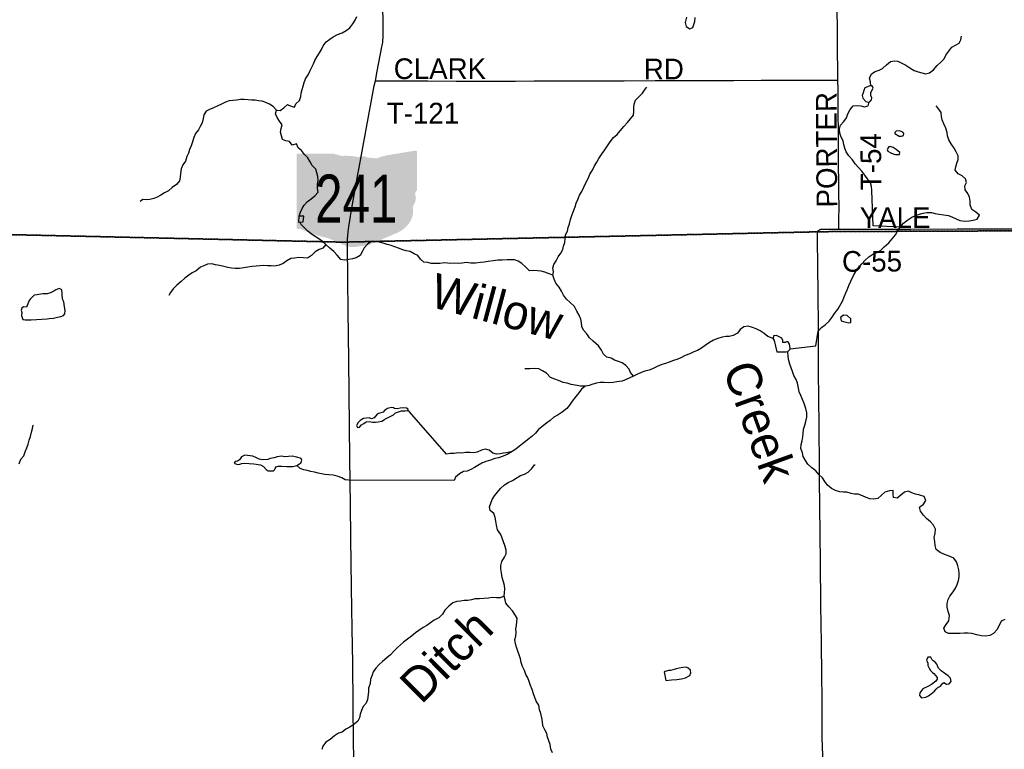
# Model space of a CAD drawing. Header units: feet. Extents: x 2113747 to 29971100, y 960708 to 6252803.
# Tile 31 of 256: x 2336734 to 2350991, y 1111036 to 1121601. Entities that reach past the tile are written whole.
import ezdxf
from ezdxf.enums import TextEntityAlignment as Align

# ---------------------------------------------------------------- set-up
doc = ezdxf.new("R2010")
doc.units = ezdxf.units.FT
doc.header["$MEASUREMENT"] = 0
doc.linetypes.add('OhDOT_USTN3', pattern=[0.22, 0.165, -0.055])
for name, color, linetype in [('0_Xref', 7, 'Continuous'), ('GM_X_County_Road', 3, 'Continuous'), ('GM_X_County_Road_Text', 3, 'Continuous'), ('GM_X_Minor_Lake', 5, 'Continuous'), ('GM_X_Minor_River', 5, 'Continuous'), ('GM_X_Minor_River_Text', 5, 'Continuous'), ('GM_X_State_Location', 251, 'Continuous'), ('GM_X_State_Route', 1, 'Continuous'), ('GM_X_State_Shield', 7, 'Continuous'), ('GM_X_Township', 7, 'OhDOT_USTN3'), ('GM_X_Township_Road', 4, 'Continuous'), ('GM_X_Township_Road_Text', 4, 'Continuous')]:
    doc.layers.add(name, color=color, linetype=linetype)
doc.styles.add('Styledgn030', font='dgn030.shx')
doc.styles.add('Styledgn031', font='dgn031.shx')

# ---------------------------------------------------------------- blocks, each defined once
blk = doc.blocks.new('M1-H5_310')
at = {"layer": 'GM_X_State_Shield', "linetype": 'Continuous', "true_color": 0x1e0000}
h = blk.add_hatch(color=18, dxfattribs=at)
edge = h.paths.add_edge_path(flags=0)
edge.add_line((889, 90), (889, 642))
edge.add_line((889, 642), (889, 643))
edge.add_ellipse((870, 645), major_axis=(19.4, 0), ratio=0.8, start_angle=351.8621, end_angle=457.738)
edge.add_line((868, 660), (868, 660))
edge.add_ellipse((270, 2057), major_axis=(1845, 0), ratio=0.8, start_angle=635.8445, end_angle=648.9065, ccw=False)
edge.add_line((457, 588), (457, 588))
edge.add_ellipse((505, 294), major_axis=(371, 0), ratio=0.8, start_angle=97.3462, end_angle=120.7689)
edge.add_line((315, 549), (315, 549))
edge.add_ellipse((256, 651), major_axis=(141, 0), ratio=0.8, start_angle=593.8562, end_angle=654.8282, ccw=False)
edge.add_line((173, 560), (173, 560))
edge.add_ellipse((104, 484), major_axis=(117, 0), ratio=0.8, start_angle=54.4667, end_angle=119.1411)
edge.add_line((47, 566), (47, 566))
edge.add_ellipse((22, 606), major_axis=(56.4, 0), ratio=0.8, start_angle=579.7921, end_angle=657.1024, ccw=False)
edge.add_line((-22, 577), (-22, 577))
edge.add_ellipse((-138, 23), major_axis=(702, 0), ratio=0.8, start_angle=80.4867, end_angle=94.9883)
edge.add_line((-199, 583), (-199, 583))
edge.add_ellipse((-203, 739), major_axis=(196, 0), ratio=0.8, start_angle=591.6195, end_angle=631.1119, ccw=False)
edge.add_line((-324, 616), (-324, 616))
edge.add_line((-324, 616), (-834, 616))
edge.add_line((-834, 616), (-834, 616))
edge.add_ellipse((-831, 600), major_axis=(20.2, 0), ratio=0.8, start_angle=98.1301, end_angle=188.1301)
edge.add_line((-851, 598), (-851, 598))
edge.add_line((-851, 598), (-851, -459))
edge.add_line((-851, -459), (-851, -459))
edge.add_ellipse((-831, -461), major_axis=(20.3, 0), ratio=0.8, start_angle=171.9584, end_angle=258.3066)
edge.add_line((-835, -477), (-835, -477))
edge.add_ellipse((-828, -353), major_axis=(155, 0), ratio=0.8, start_angle=267.339, end_angle=280.6039)
edge.add_line((-799, -475), (-799, -475))
edge.add_ellipse((-796, -520), major_axis=(56, 0), ratio=0.8, start_angle=389.7484, end_angle=453.2717, ccw=False)
edge.add_line((-747, -497), (-747, -497))
edge.add_ellipse((-89, 430), major_axis=(1333, 0), ratio=0.8, start_angle=240.4129, end_angle=257.1985)
edge.add_line((-384, -610), (-384, -610))
edge.add_ellipse((-487, -933), major_axis=(417, 0), ratio=0.8, start_angle=407.1842, end_angle=435.836, ccw=False)
edge.add_line((-203, -689), (-203, -689))
edge.add_ellipse((-36, -525), major_axis=(265, 0), ratio=0.8, start_angle=230.7004, end_angle=286.2918)
edge.add_line((39, -728), (39, -728))
edge.add_ellipse((117, -890), major_axis=(217, 0), ratio=0.8, start_angle=445.6951, end_angle=471.2099, ccw=False)
edge.add_line((134, -717), (134, -717))
edge.add_ellipse((137, -604), major_axis=(141, 0), ratio=0.8, start_angle=268.777, end_angle=315.5493)
edge.add_line((237, -683), (237, -683))
edge.add_ellipse((264, -706), major_axis=(39.7, 0), ratio=0.8, start_angle=425.7517, end_angle=492.6484, ccw=False)
edge.add_line((280, -677), (280, -677))
edge.add_ellipse((247, -561), major_axis=(149, 0), ratio=0.8, start_angle=282.8732, end_angle=323.2771)
edge.add_line((367, -632), (367, -632))
edge.add_ellipse((568, -755), major_axis=(253, 0), ratio=0.8, start_angle=454.4031, end_angle=502.5768, ccw=False)
edge.add_line((548, -554), (548, -554))
edge.add_ellipse((373, -212), major_axis=(462, 0), ratio=0.8, start_angle=292.3089, end_angle=368.9858)
edge.add_line((829, -154), (829, -154))
edge.add_ellipse((959, -142), major_axis=(131, 0), ratio=0.8, start_angle=496.8065, end_angle=546.9296, ccw=False)
edge.add_line((863, -70), (863, -70))
edge.add_ellipse((694, -21), major_axis=(180, 0), ratio=0.8, start_angle=340.033, end_angle=383.6496)
edge.add_line((859, 37), (859, 37))
edge.add_ellipse((885, 49), major_axis=(30, 0), ratio=0.8, start_angle=467.944, end_angle=570.337, ccw=False)
edge.add_line((876, 72), (876, 72))
edge.add_ellipse((869, 88), major_axis=(20.7, 0), ratio=0.8, start_angle=289.6038, end_angle=367.7341)
edge.add_line((889, 90), (889, 90))
edge.add_line((889, 90), (889, 90))
at = {"layer": 'GM_X_State_Shield', "color": 9, "linetype": 'Continuous', "lineweight": 13, "style": 'Styledgn030', "width": 0.767998}
blk.add_text('241', height=696.1, dxfattribs=at).set_placement((11, -384), align=Align.CENTER)
blk = doc.blocks.new('POR')
at = {"layer": 'GM_X_County_Road', "flags": 128}
for points in [[(2348366, 1110816), (2348356, 1111207), (2348353, 1111761), (2348348, 1112109), (2348344, 1112578), (2348335, 1113116), (2348328, 1113762), (2348323, 1114133), (2348318, 1114580), (2348317, 1114914), (2348314, 1115183), (2348310, 1115656), (2348306, 1116181), (2348303, 1116450), (2348301, 1116906), (2348299, 1117156), (2348295, 1117635), (2348290, 1118039), (2348287, 1118413), (2348288, 1118508), (2348288, 1118516), (2348290, 1118523), (2348291, 1118529), (2348293, 1118534), (2348295, 1118539), (2348297, 1118542), (2348300, 1118546), (2348303, 1118549), (2348309, 1118554)], [(2348309, 1118554), (2348315, 1118557), (2348321, 1118561), (2348329, 1118564), (2348336, 1118566), (2348344, 1118567), (2348358, 1118569), (2348373, 1118569), (2348409, 1118569), (2348579, 1118569), (2348596, 1118569)], [(2348596, 1118569), (2348960, 1118566), (2349636, 1118567), (2350311, 1118571), (2351094, 1118574), (2351966, 1118575), (2352534, 1118581), (2352977, 1118580), (2353711, 1118582), (2353959, 1118582), (2354487, 1118585), (2354874, 1118586), (2354978, 1118586)]]:
    blk.add_lwpolyline(points, dxfattribs=at)
at = {"layer": 'GM_X_Minor_Lake'}
for p, q in [((2349073, 1120472), (2349058, 1120506)), ((2349406, 1119951), (2349471, 1119914)), ((2349318, 1119759), (2349301, 1119733)), ((2340776, 1118756), (2340772, 1118667)), ((2336899, 1117255), (2337133, 1117270)), ((2348699, 1117219), (2348738, 1117212)), ((2342020, 1115816), (2342147, 1115879)), ((2340679, 1115281), (2340573, 1115272)), ((2346064, 1112160), (2346091, 1112032)), ((2349932, 1111840), (2349980, 1111876))]:
    blk.add_line(p, q, dxfattribs=at)
at = {"layer": 'GM_X_Minor_Lake', "flags": 128}
for points in [[(2346389, 1121637), (2346372, 1121563), (2346386, 1121501), (2346437, 1121471), (2346483, 1121488), (2346509, 1121574), (2346513, 1121631)], [(2349058, 1120506), (2349058, 1120544), (2349069, 1120566), (2349092, 1120611), (2349080, 1120643), (2349042, 1120644), (2349008, 1120631), (2348972, 1120613), (2348957, 1120576), (2348947, 1120542), (2348934, 1120503), (2348941, 1120467), (2348988, 1120416), (2349020, 1120409), (2349044, 1120411), (2349060, 1120432), (2349066, 1120442), (2349073, 1120472)], [(2349471, 1119914), (2349503, 1119913), (2349531, 1119923), (2349538, 1119951), (2349522, 1119975), (2349473, 1119992), (2349425, 1119989), (2349406, 1119969), (2349406, 1119951)], [(2349301, 1119733), (2349294, 1119720), (2349303, 1119698), (2349339, 1119677), (2349392, 1119656), (2349414, 1119650), (2349476, 1119651), (2349477, 1119679), (2349427, 1119720), (2349384, 1119750), (2349337, 1119767), (2349318, 1119759)], [(2340772, 1118667), (2340839, 1118674), (2340846, 1118755), (2340776, 1118756)], [(2337133, 1117270), (2337163, 1117273), (2337225, 1117278), (2337279, 1117292), (2337330, 1117305), (2337368, 1117319), (2337388, 1117342), (2337391, 1117388), (2337383, 1117442), (2337372, 1117514), (2337360, 1117544), (2337353, 1117568), (2337351, 1117612), (2337348, 1117636), (2337344, 1117690), (2337308, 1117708), (2337280, 1117697), (2337256, 1117689), (2337228, 1117671), (2337198, 1117654), (2337164, 1117640), (2337131, 1117631), (2337093, 1117633), (2337067, 1117630), (2336983, 1117619), (2336945, 1117611), (2336923, 1117593), (2336887, 1117556), (2336872, 1117534), (2336854, 1117489), (2336831, 1117439), (2336791, 1117441), (2336763, 1117422), (2336757, 1117396), (2336764, 1117362), (2336760, 1117316), (2336777, 1117260), (2336811, 1117256), (2336861, 1117253), (2336899, 1117255)], [(2348738, 1117212), (2348768, 1117217), (2348767, 1117269), (2348718, 1117316), (2348661, 1117321), (2348618, 1117288), (2348631, 1117242), (2348663, 1117229), (2348699, 1117219)], [(2347838, 1116937), (2347820, 1116928), (2347782, 1116929), (2347782, 1116955), (2347768, 1116989), (2347693, 1117030), (2347649, 1117022), (2347646, 1116980), (2347658, 1116954), (2347696, 1116790), (2347833, 1116793)], [(2347833, 1116793), (2347855, 1116797), (2347872, 1116809), (2347892, 1116830), (2347885, 1116878), (2347879, 1116904), (2347866, 1116926), (2347852, 1116935), (2347838, 1116937)], [(2342147, 1115879), (2342175, 1115906), (2342217, 1115922), (2342261, 1115937), (2342318, 1115938), (2342352, 1115944), (2342360, 1115962), (2342334, 1115974), (2342288, 1115981), (2342244, 1115977), (2342202, 1115966), (2342162, 1115972), (2342148, 1115980), (2342118, 1115987), (2342058, 1115972), (2342018, 1115940), (2341997, 1115920), (2341929, 1115899), (2341911, 1115888), (2341866, 1115836), (2341828, 1115823), (2341792, 1115837), (2341714, 1115826), (2341662, 1115799), (2341635, 1115769), (2341611, 1115724), (2341625, 1115696), (2341653, 1115703), (2341685, 1115733), (2341715, 1115754), (2341751, 1115776), (2341800, 1115783), (2341845, 1115775), (2341885, 1115772), (2341924, 1115776), (2341978, 1115789), (2342002, 1115801), (2342020, 1115816)], [(2340573, 1115272), (2340523, 1115279), (2340461, 1115269), (2340417, 1115256), (2340363, 1115247), (2340329, 1115231), (2340251, 1115230), (2340201, 1115239), (2340151, 1115261), (2340109, 1115280), (2340069, 1115288), (2339993, 1115293), (2339947, 1115270), (2339917, 1115226), (2339890, 1115209), (2339852, 1115205), (2339840, 1115179), (2339872, 1115163), (2339908, 1115162), (2339950, 1115174), (2339992, 1115177), (2340056, 1115175), (2340124, 1115172), (2340222, 1115153), (2340266, 1115132), (2340305, 1115086), (2340333, 1115067), (2340409, 1115068), (2340425, 1115084), (2340435, 1115102), (2340449, 1115128), (2340476, 1115135), (2340532, 1115137), (2340602, 1115132), (2340690, 1115131), (2340746, 1115146), (2340784, 1115168), (2340804, 1115179), (2340810, 1115195), (2340819, 1115221), (2340811, 1115247), (2340749, 1115266), (2340679, 1115281)], [(2349980, 1111876), (2350005, 1111908), (2350031, 1111931), (2350068, 1111952), (2350096, 1111988), (2350117, 1112001), (2350154, 1111979), (2350192, 1111986), (2350223, 1112019), (2350214, 1112067), (2350177, 1112100), (2350131, 1112133), (2350076, 1112174), (2350043, 1112204), (2350023, 1112238), (2350018, 1112264), (2349989, 1112299), (2349959, 1112319), (2349947, 1112331), (2349928, 1112372), (2349886, 1112369), (2349867, 1112327), (2349885, 1112283), (2349882, 1112247), (2349903, 1112209), (2349922, 1112175), (2349952, 1112146), (2349971, 1112132), (2350020, 1112077), (2350018, 1112053), (2349999, 1112022), (2349938, 1111973), (2349896, 1111948), (2349811, 1111910), (2349766, 1111853), (2349761, 1111815), (2349793, 1111783), (2349855, 1111789), (2349893, 1111812), (2349932, 1111840)], [(2346091, 1112032), (2346173, 1112041), (2346251, 1112046), (2346317, 1112057), (2346375, 1112070), (2346430, 1112099), (2346438, 1112103), (2346452, 1112145), (2346447, 1112183), (2346415, 1112211), (2346383, 1112224), (2346337, 1112222), (2346281, 1112211), (2346245, 1112203), (2346191, 1112186), (2346157, 1112177), (2346127, 1112175), (2346100, 1112169), (2346074, 1112164), (2346064, 1112160)]]:
    blk.add_lwpolyline(points, dxfattribs=at)
at = {"layer": 'GM_X_Minor_River', "flags": 128}
for points in [[(2340783, 1118756), (2340802, 1118814), (2340823, 1118867), (2340852, 1118917), (2340902, 1118968), (2340955, 1119007), (2341007, 1119049), (2341058, 1119104), (2341046, 1119156), (2341047, 1119218), (2341056, 1119271), (2341053, 1119329), (2341037, 1119385), (2341020, 1119439), (2340971, 1119492), (2340939, 1119544), (2340906, 1119600), (2340858, 1119651), (2340815, 1119705), (2340764, 1119748), (2340742, 1119802), (2340680, 1119785), (2340639, 1119837), (2340589, 1119846), (2340537, 1119866), (2340526, 1119918), (2340510, 1119974), (2340521, 1120028), (2340536, 1120078), (2340494, 1120134), (2340463, 1120186), (2340436, 1120237), (2340452, 1120292), (2340506, 1120286), (2340559, 1120327), (2340613, 1120374), (2340665, 1120348), (2340715, 1120335), (2340733, 1120385), (2340786, 1120430), (2340803, 1120487), (2340809, 1120539), (2340824, 1120591), (2340838, 1120641), (2340855, 1120694), (2340874, 1120744), (2340910, 1120801), (2340933, 1120855), (2340988, 1120960), (2341007, 1121010), (2341042, 1121067), (2341074, 1121122), (2341103, 1121172), (2341130, 1121225), (2341172, 1121279), (2341223, 1121318), (2341275, 1121355), (2341338, 1121386), (2341402, 1121410), (2341460, 1121447), (2341513, 1121482), (2341559, 1121541), (2341592, 1121595), (2341615, 1121646)], [(2349060, 1120643), (2349054, 1120701), (2349039, 1120756), (2349066, 1120819), (2349119, 1120852), (2349177, 1120872), (2349229, 1120895), (2349286, 1120946), (2349345, 1120995), (2349399, 1121008), (2349449, 1121001), (2349500, 1120976), (2349566, 1120942), (2349623, 1120905), (2349686, 1120864), (2349743, 1120847), (2349795, 1120834), (2349851, 1120819), (2349907, 1120832), (2349964, 1120875), (2350019, 1120936), (2350074, 1120984), (2350121, 1121037), (2350146, 1121088), (2350189, 1121145), (2350230, 1121202), (2350286, 1121231), (2350337, 1121260), (2350364, 1121311), (2350371, 1121365)], [(2345624, 1116438), (2345577, 1116490), (2345557, 1116542), (2345510, 1116593), (2345460, 1116631), (2345407, 1116652), (2345347, 1116671), (2345297, 1116699), (2345237, 1116716), (2345186, 1116757), (2345159, 1116815), (2345115, 1116879), (2345040, 1116948), (2344985, 1116994), (2344947, 1117051), (2344896, 1117105), (2344875, 1117157), (2344869, 1117211), (2344858, 1117265), (2344837, 1117323), (2344803, 1117380), (2344766, 1117448), (2344705, 1117505), (2344653, 1117555), (2344608, 1117612), (2344579, 1117672), (2344544, 1117728), (2344498, 1117788), (2344473, 1117843), (2344456, 1117901), (2344462, 1117952), (2344453, 1118004), (2344470, 1118056), (2344504, 1118110), (2344531, 1118167), (2344572, 1118222), (2344600, 1118274), (2344609, 1118324), (2344627, 1118377), (2344634, 1118431), (2344639, 1118487), (2344667, 1118538), (2344674, 1118592), (2344695, 1118644), (2344711, 1118709), (2344734, 1118779), (2344776, 1118892), (2344792, 1118946), (2344815, 1118997), (2344842, 1119059), (2344872, 1119114), (2344930, 1119239), (2344969, 1119311), (2344992, 1119366), (2345030, 1119420), (2345059, 1119485), (2345090, 1119539), (2345120, 1119592), (2345167, 1119663), (2345206, 1119719), (2345245, 1119774), (2345285, 1119833), (2345334, 1119895), (2345385, 1119938), (2345431, 1119993), (2345482, 1120056), (2345533, 1120114), (2345577, 1120167), (2345624, 1120218), (2345629, 1120272), (2345627, 1120326), (2345630, 1120380), (2345649, 1120437), (2345705, 1120488), (2345752, 1120538), (2345793, 1120597), (2345815, 1120625)], [(2340452, 1120292), (2340403, 1120343), (2340349, 1120377), (2340299, 1120402), (2340246, 1120421), (2340192, 1120425), (2340142, 1120436), (2340090, 1120438), (2340040, 1120441), (2339986, 1120446), (2339930, 1120444), (2339874, 1120437), (2339820, 1120432), (2339768, 1120425), (2339715, 1120407), (2339657, 1120380), (2339601, 1120355), (2339542, 1120324), (2339484, 1120300), (2339432, 1120275), (2339401, 1120224), (2339389, 1120170), (2339374, 1120108), (2339345, 1120057), (2339321, 1120005), (2339280, 1119954), (2339255, 1119896), (2339236, 1119833), (2339218, 1119777), (2339195, 1119724), (2339176, 1119670), (2339156, 1119620), (2339135, 1119555), (2339096, 1119499), (2339074, 1119440), (2339063, 1119374), (2339058, 1119320), (2339048, 1119269), (2339005, 1119215), (2338940, 1119170), (2338888, 1119123), (2338831, 1119092), (2338779, 1119060), (2338725, 1119031), (2338674, 1119012), (2338620, 1118999), (2338568, 1118993), (2338518, 1119000), (2338480, 1118970)], [(2347891, 1116837), (2348260, 1116877), (2348295, 1117089), (2348344, 1117144), (2348396, 1117183), (2348453, 1117236), (2348498, 1117294), (2348533, 1117346), (2348585, 1117414), (2348651, 1117535), (2348674, 1117586), (2348699, 1117645), (2348720, 1117699), (2348739, 1117750), (2348770, 1117813), (2348810, 1117896), (2348843, 1117953), (2348882, 1118010), (2348927, 1118067), (2348976, 1118120), (2349031, 1118169), (2349086, 1118204), (2349144, 1118232), (2349201, 1118263), (2349252, 1118310), (2349317, 1118368), (2349368, 1118427), (2349415, 1118486), (2349446, 1118537), (2349481, 1118596), (2349534, 1118655), (2349593, 1118704), (2349654, 1118740), (2349708, 1118765), (2349762, 1118784), (2349816, 1118799), (2349871, 1118810), (2349938, 1118807), (2349992, 1118796), (2350042, 1118787), (2350116, 1118775), (2350183, 1118764), (2350241, 1118741), (2350296, 1118716), (2350348, 1118693), (2350421, 1118685), (2350483, 1118688), (2350539, 1118697), (2350596, 1118712), (2350633, 1118769), (2350580, 1118812), (2350519, 1118853), (2350496, 1118921), (2350499, 1118975), (2350488, 1119031), (2350465, 1119085), (2350426, 1119138), (2350418, 1119194), (2350446, 1119245), (2350430, 1119299), (2350380, 1119338), (2350323, 1119367), (2350282, 1119422), (2350291, 1119473), (2350306, 1119523), (2350323, 1119578), (2350322, 1119630), (2350296, 1119686), (2350263, 1119741), (2350222, 1119805), (2350187, 1119862), (2350168, 1119918), (2350163, 1119970), (2350147, 1120032), (2350118, 1120093), (2350093, 1120149), (2350082, 1120201), (2350077, 1120257), (2350031, 1120323), (2350005, 1120354)], [(2349481, 1118596), (2349090, 1118614), (2349074, 1119129), (2349069, 1119185), (2349052, 1119239), (2349010, 1119297), (2348971, 1119350), (2348930, 1119408), (2348881, 1119463), (2348832, 1119514), (2348791, 1119571), (2348739, 1119628), (2348702, 1119690), (2348683, 1119742), (2348666, 1119794), (2348657, 1119846), (2348628, 1119899), (2348609, 1119959), (2348605, 1120017), (2348618, 1120074), (2348667, 1120129), (2348704, 1120182), (2348727, 1120240), (2348760, 1120301), (2348803, 1120352), (2348861, 1120357), (2348913, 1120354), (2348965, 1120339), (2349019, 1120353), (2349034, 1120410)], [(2344456, 1117901), (2344400, 1117919), (2344338, 1117944), (2344284, 1117961), (2344232, 1117967), (2344168, 1117968), (2344116, 1117965), (2344059, 1118023), (2344004, 1118072), (2343950, 1118104), (2343900, 1118123), (2343846, 1118124), (2343792, 1118122), (2343720, 1118117), (2343658, 1118120), (2343590, 1118109), (2343518, 1118098), (2343462, 1118091), (2343408, 1118083), (2343332, 1118074), (2343268, 1118077), (2343198, 1118086), (2343140, 1118075), (2343088, 1118073), (2343030, 1118076), (2342968, 1118073), (2342890, 1118082), (2342818, 1118073), (2342755, 1118069), (2342693, 1118070), (2342642, 1118083), (2342588, 1118091), (2342538, 1118134), (2342497, 1118186), (2342447, 1118213), (2342388, 1118244), (2342332, 1118254), (2342280, 1118269), (2342220, 1118292), (2342164, 1118314), (2342113, 1118333), (2342055, 1118347), (2341999, 1118366), (2341943, 1118379), (2341881, 1118389), (2341829, 1118388), (2341777, 1118355), (2341724, 1118300), (2341700, 1118248), (2341665, 1118189), (2341608, 1118154), (2341554, 1118138), (2341498, 1118131), (2341436, 1118120), (2341386, 1118128), (2341331, 1118193), (2341281, 1118243), (2341226, 1118294), (2341169, 1118344), (2341119, 1118391), (2341066, 1118428), (2341014, 1118462), (2340958, 1118497), (2340907, 1118537), (2340856, 1118586), (2340804, 1118642), (2340797, 1118670)], [(2341169, 1118344), (2341124, 1118291), (2341068, 1118274), (2341013, 1118241), (2340957, 1118186), (2340900, 1118150), (2340842, 1118153), (2340776, 1118158), (2340714, 1118149), (2340658, 1118143), (2340600, 1118110), (2340547, 1118073), (2340491, 1118048), (2340429, 1118033), (2340377, 1118037), (2340323, 1118038), (2340263, 1118041), (2340209, 1118037), (2340157, 1118032), (2340099, 1118027), (2340037, 1118019), (2339978, 1118010), (2339916, 1117999), (2339856, 1117996), (2339800, 1118002), (2339748, 1118011), (2339689, 1118026), (2339627, 1118040), (2339569, 1118053), (2339517, 1118068), (2339455, 1118063), (2339401, 1118035), (2339350, 1118016), (2339288, 1117967), (2339233, 1117934), (2339181, 1117902), (2339126, 1117859), (2339070, 1117808), (2339009, 1117755), (2338957, 1117704), (2338916, 1117652), (2338893, 1117609)], [(2347646, 1116982), (2347629, 1116988), (2347569, 1117016), (2347514, 1117057), (2347454, 1117095), (2347399, 1117124), (2347343, 1117145), (2347281, 1117163), (2347221, 1117152), (2347168, 1117115), (2347126, 1117064), (2347067, 1117026), (2347009, 1117015), (2346957, 1117014), (2346905, 1117002), (2346841, 1116987), (2346779, 1116962), (2346724, 1116927), (2346660, 1116884), (2346607, 1116845), (2346549, 1116809), (2346494, 1116790), (2346438, 1116763), (2346372, 1116738), (2346309, 1116707), (2346251, 1116683), (2346199, 1116666), (2346139, 1116643), (2346084, 1116622), (2346030, 1116606), (2345966, 1116581), (2345907, 1116552), (2345849, 1116525), (2345785, 1116512), (2345733, 1116490), (2345680, 1116467), (2345624, 1116438), (2345568, 1116415), (2345515, 1116393), (2345457, 1116368), (2345383, 1116355), (2345329, 1116348), (2345263, 1116345), (2345199, 1116347), (2345141, 1116348), (2345087, 1116337), (2345031, 1116324), (2344980, 1116304), (2344922, 1116295), (2344856, 1116296), (2344806, 1116304), (2344718, 1116321), (2344661, 1116336), (2344605, 1116349), (2344537, 1116376), (2344485, 1116398), (2344422, 1116419), (2344364, 1116483), (2344303, 1116518), (2344249, 1116545), (2344195, 1116551), (2344121, 1116546), (2344067, 1116547), (2344049, 1116547)], [(2348432, 1114860), (2348391, 1114915), (2348358, 1114968), (2348307, 1115016), (2348260, 1115069), (2348203, 1115112), (2348148, 1115165), (2348111, 1115220), (2348081, 1115278), (2348068, 1115330), (2348047, 1115394), (2348052, 1115448), (2348063, 1115503), (2348074, 1115561), (2348077, 1115611), (2348086, 1115670), (2348104, 1115732), (2348117, 1115785), (2348132, 1115845), (2348133, 1115909), (2348118, 1115973), (2348094, 1116045), (2348069, 1116103), (2348044, 1116158), (2348019, 1116210), (2348012, 1116266), (2347996, 1116336), (2347979, 1116390), (2347946, 1116450), (2347923, 1116505), (2347907, 1116561), (2347888, 1116613), (2347873, 1116667), (2347860, 1116719), (2347855, 1116797)], [(2344922, 1116295), (2344868, 1116250), (2344829, 1116196), (2344786, 1116143), (2344735, 1116076), (2344697, 1116021), (2344656, 1115971), (2344588, 1115920), (2344531, 1115881), (2344469, 1115844), (2344414, 1115799), (2344362, 1115757), (2344297, 1115704), (2344246, 1115665), (2344204, 1115612), (2344151, 1115567), (2344085, 1115517), (2344032, 1115472), (2343972, 1115427), (2343919, 1115384), (2343865, 1115349), (2343804, 1115312), (2343734, 1115280), (2343667, 1115259), (2343615, 1115246), (2343553, 1115221), (2343485, 1115202), (2343428, 1115179), (2343370, 1115147), (2343318, 1115118), (2343265, 1115089), (2343213, 1115064), (2343161, 1115058), (2343103, 1115027), (2343046, 1114978), (2343023, 1114926), (2341499, 1114933), (2341449, 1114938), (2341398, 1114968), (2341330, 1114989), (2341272, 1115006), (2341212, 1115011), (2341154, 1115017), (2341054, 1115035), (2341001, 1115047), (2340949, 1115060), (2340897, 1115072), (2340847, 1115083), (2340797, 1115102), (2340748, 1115147)], [(2343865, 1115349), (2343781, 1115331), (2343740, 1115323), (2343691, 1115314), (2343636, 1115308), (2343586, 1115322), (2343533, 1115367), (2343479, 1115381), (2343419, 1115368), (2343360, 1115337), (2343308, 1115330), (2343254, 1115334), (2343190, 1115335), (2343136, 1115324), (2343084, 1115328), (2343026, 1115319), (2342968, 1115320), (2342912, 1115309), (2342380, 1115921), (2342352, 1115944)], [(2336724, 1115172), (2336750, 1115236), (2336793, 1115287), (2336812, 1115343), (2336838, 1115402), (2336859, 1115456), (2336870, 1115514), (2336888, 1115567), (2336903, 1115627), (2336920, 1115680), (2336930, 1115730)], [(2344015, 1112235), (2343996, 1112293), (2343984, 1112345), (2343967, 1112403), (2343946, 1112459), (2343926, 1112513), (2343913, 1112565), (2343906, 1112625), (2343918, 1112675), (2343921, 1112725), (2343916, 1112779), (2343930, 1112829), (2343935, 1112880), (2343937, 1112934), (2343904, 1112986), (2343869, 1113041), (2343817, 1113097), (2343774, 1113152), (2343765, 1113202), (2343749, 1113254), (2343754, 1113307), (2343758, 1113357), (2343755, 1113409), (2343740, 1113461), (2343718, 1113523), (2343709, 1113591), (2343702, 1113647), (2343699, 1113697), (2343715, 1113755), (2343752, 1113818), (2343779, 1113868), (2343779, 1113921), (2343758, 1113988), (2343721, 1114092), (2343700, 1114146), (2343655, 1114214), (2343640, 1114280), (2343630, 1114338), (2343619, 1114392), (2343598, 1114450), (2343548, 1114493), (2343539, 1114545), (2343557, 1114598), (2343576, 1114654), (2343609, 1114704), (2343653, 1114761), (2343694, 1114814), (2343753, 1114867), (2343807, 1114899), (2343869, 1114930), (2343924, 1114963), (2343986, 1115000), (2344045, 1115021), (2344097, 1115047), (2344152, 1115100), (2344190, 1115153), (2344198, 1115153)], [(2350998, 1112915), (2350945, 1112890), (2350889, 1112773), (2350834, 1112713), (2350781, 1112686), (2350719, 1112673), (2350661, 1112678), (2350594, 1112693), (2350520, 1112711), (2350468, 1112720), (2350410, 1112717), (2350348, 1112714), (2350298, 1112713), (2350239, 1112714), (2350185, 1112715), (2350133, 1112736), (2350118, 1112790), (2350151, 1112844), (2350186, 1112897), (2350196, 1112972), (2350179, 1113030), (2350162, 1113092), (2350163, 1113146), (2350180, 1113204), (2350201, 1113255), (2350250, 1113314), (2350285, 1113367), (2350309, 1113422), (2350328, 1113480), (2350339, 1113535), (2350338, 1113587), (2350331, 1113637), (2350320, 1113693), (2350301, 1113751), (2350260, 1113806), (2350191, 1113833), (2350116, 1113861), (2350062, 1113888), (2350005, 1113929), (2349988, 1113989), (2349985, 1114047), (2349977, 1114102), (2349990, 1114166), (2349995, 1114222), (2349966, 1114280), (2349921, 1114331), (2349866, 1114376), (2349821, 1114428), (2349780, 1114485), (2349762, 1114543), (2349822, 1114584), (2349857, 1114639), (2349833, 1114699), (2349769, 1114716), (2349705, 1114730), (2349652, 1114751), (2349602, 1114772), (2349544, 1114761), (2349491, 1114718), (2349439, 1114673), (2349389, 1114680), (2349382, 1114730), (2349383, 1114784), (2349327, 1114777), (2349263, 1114760), (2349212, 1114715), (2349161, 1114667), (2349101, 1114658), (2349043, 1114665), (2348989, 1114680), (2348938, 1114705), (2348875, 1114730), (2348823, 1114731), (2348773, 1114742), (2348713, 1114759), (2348662, 1114760), (2348612, 1114765), (2348548, 1114784), (2348489, 1114813), (2348432, 1114860)], [(2343749, 1113254), (2343693, 1113228), (2343637, 1113229), (2343577, 1113236), (2343521, 1113225), (2343455, 1113221), (2343393, 1113214), (2343329, 1113213), (2343275, 1113202), (2343224, 1113190), (2343172, 1113191), (2343116, 1113182), (2343064, 1113176), (2343006, 1113155), (2342949, 1113108), (2342889, 1113051), (2342858, 1112991), (2342805, 1112938), (2342737, 1112907), (2342684, 1112866), (2342628, 1112831), (2342576, 1112799), (2342515, 1112758), (2342463, 1112721), (2342406, 1112674), (2342291, 1112588), (2342206, 1112509), (2342149, 1112454), (2342103, 1112402), (2342050, 1112359), (2341986, 1112308), (2341935, 1112261), (2341892, 1112210), (2341854, 1112160), (2341839, 1112108), (2341815, 1112053), (2341808, 1111987), (2341785, 1111922), (2341784, 1111870), (2341769, 1111758), (2341750, 1111705), (2341708, 1111655), (2341681, 1111598), (2341666, 1111544), (2341654, 1111492), (2341629, 1111441), (2341575, 1111400), (2341512, 1111357), (2341458, 1111329), (2341403, 1111286), (2341349, 1111271), (2341293, 1111232), (2341228, 1111179), (2341169, 1111137), (2341125, 1111082), (2341110, 1111032)], [(2344448, 1110983), (2344427, 1111039), (2344415, 1111105), (2344394, 1111159), (2344377, 1111211), (2344367, 1111267), (2344338, 1111319), (2344311, 1111374), (2344303, 1111440), (2344296, 1111490), (2344281, 1111556), (2344262, 1111608), (2344250, 1111676), (2344213, 1111734), (2344194, 1111788), (2344176, 1111840), (2344155, 1111902), (2344132, 1111958), (2344110, 1112018), (2344091, 1112069), (2344064, 1112121), (2344044, 1112175), (2344015, 1112235)]]:
    blk.add_lwpolyline(points, dxfattribs=at)
at = {"layer": 'GM_X_State_Route', "flags": 128}
for points in [[(2341637, 1119390), (2341641, 1119410), (2341747, 1119988), (2341869, 1120643), (2341884, 1120718), (2341912, 1120858), (2341980, 1121206), (2341984, 1121227), (2341987, 1121252), (2341990, 1121273), (2341992, 1121291), (2341994, 1121311), (2341996, 1121332), (2341996, 1121353), (2341997, 1121388), (2341998, 1121473), (2341998, 1121575), (2341994, 1121775)], [(2341572, 1110906), (2341569, 1111150), (2341563, 1111681), (2341556, 1112282), (2341549, 1112780), (2341540, 1113381), (2341528, 1114100), (2341523, 1114575), (2341516, 1115248), (2341508, 1115714), (2341499, 1116669), (2341492, 1117391), (2341485, 1117827), (2341479, 1118355), (2341480, 1118377), (2341481, 1118426), (2341484, 1118473), (2341488, 1118527), (2341499, 1118607), (2341512, 1118690), (2341522, 1118758), (2341541, 1118871), (2341637, 1119390)]]:
    blk.add_lwpolyline(points, dxfattribs=at)
at = {"layer": 'GM_X_Township', "flags": 128}
for points in [[(2328572, 1144328), (2328741, 1144307), (2329035, 1144313), (2331534, 1144358), (2338701, 1144446), (2338848, 1144450), (2341636, 1144534), (2354684, 1144590), (2354716, 1139626), (2354692, 1139090), (2354770, 1134464), (2354823, 1131921), (2354900, 1127851), (2354927, 1125372), (2355016, 1118560), (2354932, 1118559), (2348534, 1118533), (2348258, 1118529), (2341409, 1118380), (2335351, 1118517), (2334911, 1118504), (2328670, 1118495), (2328670, 1119253), (2328663, 1124950), (2328657, 1131227), (2328653, 1134141), (2328651, 1136742), (2328635, 1142304), (2328630, 1142401), (2328612, 1142470), (2328572, 1144328)], [(2328670, 1118495), (2334911, 1118504), (2335351, 1118517), (2341409, 1118380), (2348258, 1118529), (2348534, 1118533), (2354932, 1118559), (2355016, 1118560), (2355017, 1118477), (2355239, 1104830), (2355321, 1098179), (2355327, 1097667), (2355371, 1091477), (2352195, 1091435), (2348514, 1091386), (2345661, 1091348), (2342697, 1091308), (2341799, 1091296), (2335157, 1091206), (2333216, 1091180), (2331837, 1091161), (2328725, 1091118), (2328615, 1091117), (2328700, 1094332), (2328691, 1097500), (2328691, 1097555), (2328685, 1104162), (2328679, 1107535), (2328676, 1110812), (2328676, 1111411), (2328673, 1115450), (2328670, 1118495)]]:
    blk.add_lwpolyline(points, dxfattribs=at)
at = {"layer": 'GM_X_Township_Road', "flags": 128}
for points in [[(2348583, 1120728), (2348579, 1120944), (2348578, 1121075), (2348577, 1121242), (2348576, 1121344), (2348576, 1121469), (2348573, 1121744), (2348574, 1121859), (2348572, 1121981), (2348570, 1122342), (2348570, 1122538), (2348568, 1122706), (2348566, 1122857), (2348561, 1123182), (2348554, 1123520), (2348549, 1123811), (2348543, 1124061), (2348538, 1124280), (2348529, 1124664), (2348526, 1124727), (2348523, 1124828), (2348522, 1124878), (2348520, 1124945)], [(2341884, 1120718), (2341918, 1120717), (2341955, 1120717), (2342309, 1120716), (2342503, 1120717), (2342644, 1120716), (2343054, 1120712), (2343195, 1120713), (2343412, 1120713), (2343514, 1120712), (2343642, 1120712), (2343914, 1120712), (2344186, 1120714), (2344478, 1120715), (2344918, 1120717), (2345166, 1120718), (2345485, 1120717), (2345938, 1120719), (2346049, 1120719), (2346239, 1120720), (2346736, 1120721), (2347070, 1120720), (2347473, 1120726), (2347835, 1120728), (2348201, 1120728), (2348406, 1120728), (2348535, 1120728), (2348583, 1120728)], [(2348596, 1118569), (2348596, 1118614), (2348597, 1118764), (2348598, 1118833), (2348598, 1118948), (2348597, 1119033), (2348595, 1119252), (2348592, 1119491), (2348592, 1119711), (2348590, 1120022), (2348587, 1120196), (2348585, 1120586), (2348583, 1120728)]]:
    blk.add_lwpolyline(points, dxfattribs=at)
at = {"color": 7, "linetype": 'Continuous', "lineweight": 0}
blk.add_blockref('M1-H5_310', (2341597, 1119046), dxfattribs=at)
at = {"layer": 'GM_X_County_Road_Text', "char_height": 300, "attachment_point": 7, "line_spacing_factor": 0.8, "style": 'Styledgn030'}
for s, insert, rotation in [('{\\Fdgn000|c0;\\C256;YALE}', (2348897, 1118586), 359.999), ('{\\Fdgn000|c0;\\C256;C-55}', (2348642, 1117946), 0.3413)]:
    blk.add_mtext(s, dxfattribs=dict(at, insert=insert, rotation=rotation))
at = {"layer": 'GM_X_Minor_River_Text', "attachment_point": 4, "line_spacing_factor": 0.8, "style": 'Styledgn031'}
for s, insert, char_height, rotation in [('{\\Fdgn000|c0;\\C256;Willow}', (2342710, 1117691), 500.22, 344.9332), ('{\\Fdgn000|c0;\\C256;Creek}', (2347142, 1116627), 500.21, 289.9404), ('{\\Fdgn000|c0;\\C256;Ditch}', (2342374, 1111850), 500.18, 44.9334)]:
    blk.add_mtext(s, dxfattribs=dict(at, insert=insert, char_height=char_height, rotation=rotation))
at = {"layer": 'GM_X_State_Location', "insert": (2341244, 1118972), "char_height": 1, "attachment_point": 7, "rotation": 0, "line_spacing_factor": 0.8, "style": 'Styledgn030'}
blk.add_mtext('{\\Fdgn000|c0;\\C256;183}', dxfattribs=at)
at = {"layer": 'GM_X_State_Location', "insert": (2341597, 1119046), "char_height": 1, "attachment_point": 5, "line_spacing_factor": 0.8, "style": 'Styledgn030'}
for s in ['{\\Fdgn000|c0;\\C256;s}', '{\\Fdgn000|c0;\\C256;r}']:
    blk.add_mtext(s, dxfattribs=at)
at = {"layer": 'GM_X_Township_Road_Text', "char_height": 300, "attachment_point": 7, "line_spacing_factor": 0.8, "style": 'Styledgn030'}
for s, insert, rotation in [('{\\Fdgn000|c0;\\C256;CLARK}', (2342150, 1120737), 0), ('{\\Fdgn000|c0;\\C256;RD}', (2345772, 1120737), 0), ('{\\Fdgn000|c0;\\C256;T-121}', (2342050, 1120098), 0.0021), ('{\\Fdgn000|c0;\\C256;PORTER}', (2348577, 1118883), 90.3575), ('{\\Fdgn000|c0;\\C256;T-54}', (2349216, 1119134), 90.3516)]:
    blk.add_mtext(s, dxfattribs=dict(at, insert=insert, rotation=rotation))

msp = doc.modelspace()

# ---------------------------------------------------------------- block references
at = {"layer": '0_Xref'}
msp.add_blockref('POR', (0, 0), dxfattribs=at)

doc.saveas('drawing.dxf')
